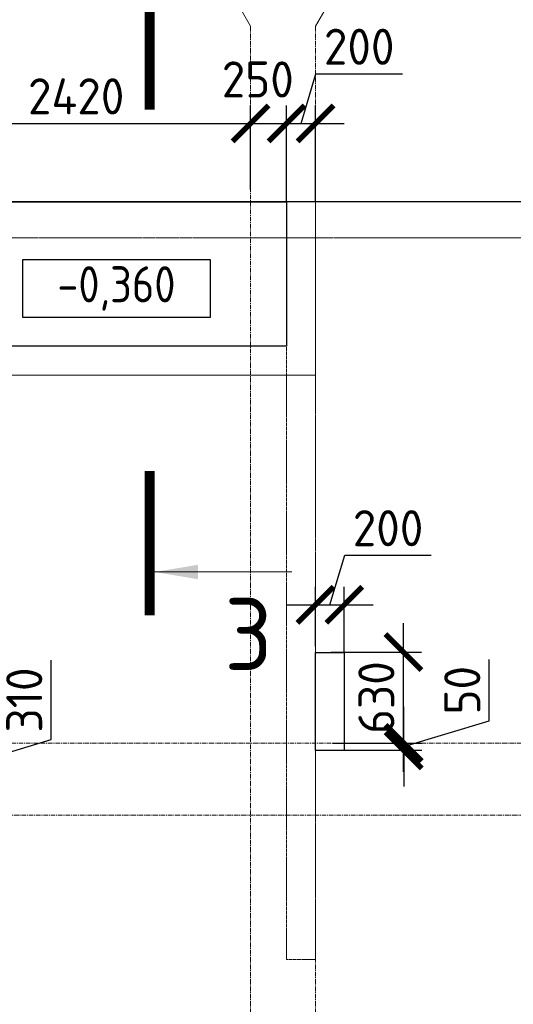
# Model space of a CAD drawing. Header units: millimetres. Extents: x 448962 to 1440104, y -326645 to -197113.
# Tile 29 of 256: x 525602 to 529026, y -255482 to -248659. Entities that reach past the tile are written whole.
import ezdxf

# ---------------------------------------------------------------- set-up
doc = ezdxf.new("R2010")
doc.units = ezdxf.units.MM
for name, pattern in [('01 Штриховая _4 мм_', [6, 3.5, -2.5]), ('______5', [1100, 800, -100, 100, -100]), ('HIDDEN2', [4.7625, 3.175, -1.5875]), ('осевая', [50.8, 31.75, -6.35, 6.35, -6.35])]:
    doc.linetypes.add(name, pattern=pattern)
for name, color, linetype, lineweight in [('ВК__отв в полу 1-2 эт', 6, 'Continuous', 25), ('Оси', 40, '______5', 18), ('Перекрытие ж_бетон', 1, 'Continuous', 30), ('РАЗМЕРЫ', 1, 'Continuous', 9), ('СТЕНЫ', 3, 'Continuous', 30), ('Текст_ общее', 7, 'Continuous', 25), ('Узлы', 7, 'Continuous', 0)]:
    doc.layers.add(name, color=color, linetype=linetype, lineweight=lineweight)
doc.styles.add('GOST Common_1', font='GOST_Common.ttf', dxfattribs={"width": 0.9, "height": 250})
doc.styles.add('GOST-2.304_Type-B', font='GOST_Common.ttf')
doc.styles.add('ГОСТ', font='GOST_Common.ttf')
doc.dimstyles.new('СПДС', dxfattribs={"dimscale": 100, "dimtxt": 2.5, "dimasz": 2.5, "dimexe": 1.25, "dimexo": 0, "dimtad": 1, "dimdec": 0, "dimtxsty": 'GOST-2.304_Type-B', "dimblk": 'ARCHTICK', "dimcen": 2.5, "dimdle": 2, "dimadec": 0, "dimazin": 2, "dimtfac": 0.75, "dimtdec": 0, "dimtmove": 1, "dimatfit": 3, "dimfxl": 1, "dimtolj": 1, "dimarcsym": 1})

# ---------------------------------------------------------------- blocks, each defined once
blk = doc.blocks.new('_ArchTick')
at = {"color": 0, "linetype": 'ByBlock', "const_width": 0.15}
blk.add_lwpolyline([(-0.5, -0.5), (0.5, 0.5)], dxfattribs=at)
blk = doc.blocks.new('*D61')
at = {"layer": 'DEFPOINTS', "color": 0, "transparency": 16777216}
for p in [(525116.7, -253671.3), (524713.6, -253980.9), (525227.5, -253980.9)]:
    blk.add_point(p, dxfattribs=at)
at = {"layer": 'РАЗМЕРЫ', "color": 0, "lineweight": -2, "transparency": 16777216}
for p, q in [((525821.2, -253648), (525821.2, -253098)), ((525227.5, -253471.3), (525227.5, -254180.9)), ((525116.7, -253671.3), (525352.5, -253671.3)), ((525227.5, -253826.1), (525821.2, -253648)), ((524713.6, -253980.9), (525352.5, -253980.9))]:
    blk.add_line(p, q, dxfattribs=at)
at = {"layer": 'РАЗМЕРЫ', "color": 0, "lineweight": -2, "transparency": 16777216, "xscale": 250, "yscale": 250, "zscale": 250}
for p, rotation in [((525227.5, -253671.3), 90), ((525227.5, -253980.9), 270)]:
    blk.add_blockref('_ArchTick', p, dxfattribs=dict(at, rotation=rotation))
at = {"layer": 'РАЗМЕРЫ', "color": 0, "lineweight": 0, "transparency": 16777216, "insert": (525633.7, -253373), "char_height": 250, "attachment_point": 5, "rotation": 90, "style": 'GOST-2.304_Type-B'}
blk.add_mtext('\\A1;310', dxfattribs=at)
blk = doc.blocks.new('*D63')
at = {"layer": 'DEFPOINTS', "color": 0, "transparency": 16777216}
for p in [(527853.4, -252713.9), (527653.4, -253002.4), (527853.4, -253043.7)]:
    blk.add_point(p, dxfattribs=at)
at = {"layer": 'РАЗМЕРЫ', "color": 0, "lineweight": -2, "transparency": 16777216}
for p, q in [((527753.4, -252713.9), (527856.6, -252370.2)), ((527856.6, -252370.2), (528456.6, -252370.2)), ((527653.4, -253002.4), (527653.4, -252588.9)), ((527853.4, -253043.7), (527853.4, -252588.9)), ((527453.4, -252713.9), (528053.4, -252713.9))]:
    blk.add_line(p, q, dxfattribs=at)
at = {"layer": 'РАЗМЕРЫ', "color": 0, "lineweight": -2, "transparency": 16777216, "xscale": 250, "yscale": 250, "zscale": 250, "rotation": 180}
blk.add_blockref('_ArchTick', (527653.4, -252713.9), dxfattribs=at)
at = {"layer": 'РАЗМЕРЫ', "color": 0, "lineweight": -2, "transparency": 16777216, "xscale": 250, "yscale": 250, "zscale": 250}
blk.add_blockref('_ArchTick', (527853.4, -252713.9), dxfattribs=at)
at = {"layer": 'РАЗМЕРЫ', "color": 0, "lineweight": 0, "transparency": 16777216, "insert": (528156.6, -252182.7), "char_height": 250, "attachment_point": 5, "style": 'GOST-2.304_Type-B'}
blk.add_mtext('\\A1;200', dxfattribs=at)
blk = doc.blocks.new('*D64')
at = {"layer": 'DEFPOINTS', "color": 0, "transparency": 16777216}
for p in [(527773.6, -253671.3), (527773.6, -253721.7), (528265.3, -253721.7)]:
    blk.add_point(p, dxfattribs=at)
at = {"layer": 'РАЗМЕРЫ', "color": 0, "lineweight": -2, "transparency": 16777216}
for p, q in [((528859.1, -253518.4), (528859.1, -253093.4)), ((528265.3, -253671.3), (528265.3, -253421.3)), ((528265.3, -253696.5), (528859.1, -253518.4)), ((527773.6, -253671.3), (528390.3, -253671.3)), ((528265.3, -253671.3), (528265.3, -253721.7)), ((528265.3, -253671.3), (528265.3, -253721.7)), ((527773.6, -253721.7), (528390.3, -253721.7)), ((528265.3, -253721.7), (528265.3, -253971.7))]:
    blk.add_line(p, q, dxfattribs=at)
at = {"layer": 'РАЗМЕРЫ', "color": 0, "lineweight": -2, "transparency": 16777216, "xscale": 250, "yscale": 250, "zscale": 250}
for p, rotation in [((528265.3, -253671.3), 270), ((528265.3, -253721.7), 90)]:
    blk.add_blockref('_ArchTick', p, dxfattribs=dict(at, rotation=rotation))
at = {"layer": 'РАЗМЕРЫ', "color": 0, "lineweight": 0, "transparency": 16777216, "insert": (528671.6, -253305.9), "char_height": 250, "attachment_point": 5, "rotation": 90, "style": 'GOST-2.304_Type-B'}
blk.add_mtext('\\A1;50', dxfattribs=at)
blk = doc.blocks.new('*D65')
at = {"layer": 'DEFPOINTS', "color": 0, "transparency": 16777216}
for p in [(527759.6, -253041.7), (528263.2, -253041.7), (527811.5, -253671.3)]:
    blk.add_point(p, dxfattribs=at)
at = {"layer": 'РАЗМЕРЫ', "color": 0, "lineweight": -2, "transparency": 16777216}
for p, q in [((528263.2, -253871.3), (528263.2, -252841.7)), ((527759.6, -253041.7), (528388.2, -253041.7)), ((527811.5, -253671.3), (528388.2, -253671.3))]:
    blk.add_line(p, q, dxfattribs=at)
at = {"layer": 'РАЗМЕРЫ', "color": 0, "lineweight": -2, "transparency": 16777216, "xscale": 250, "yscale": 250, "zscale": 250}
for p, rotation in [((528263.2, -253041.7), 90), ((528263.2, -253671.3), 270)]:
    blk.add_blockref('_ArchTick', p, dxfattribs=dict(at, rotation=rotation))
at = {"layer": 'РАЗМЕРЫ', "color": 0, "lineweight": 0, "transparency": 16777216, "insert": (528075.7, -253356.5), "char_height": 250, "attachment_point": 5, "rotation": 90, "style": 'GOST-2.304_Type-B'}
blk.add_mtext('\\A1;630', dxfattribs=at)
blk = doc.blocks.new('оси плит')
at = {"layer": 'Оси', "color": 16, "linetype": '______5', "lineweight": 0, "transparency": 33554687}
for p, q in [((531542.3, -203649.6), (531106.1, -202894.1)), ((531992.3, -203649.6), (532428.4, -202894.1))]:
    blk.add_line(p, q, dxfattribs=at)
at = {"layer": 'Оси', "color": 16, "linetype": 'осевая', "lineweight": 0, "transparency": 33554687}
for p, q in [((531542.3, -203649.6), (531542.3, -230530.3)), ((531992.3, -203649.6), (531992.3, -230530.3)), ((519570.9, -205117.4), (573160.2, -205117.4)), ((519570.9, -208617.4), (573160.2, -208617.4)), ((520148.3, -209117.4), (572483.7, -209117.4))]:
    blk.add_line(p, q, dxfattribs=at)
blk = doc.blocks.new('*D263')
at = {"layer": 'DEFPOINTS', "color": 0, "transparency": 16777216}
for p in [(527203.4, -249377.6), (527203.4, -249835.6), (524783.6, -249921.3)]:
    blk.add_point(p, dxfattribs=at)
at = {"layer": 'РАЗМЕРЫ', "color": 0, "lineweight": -2, "transparency": 16777216}
for p, q in [((524783.6, -249921.3), (524783.6, -249252.6)), ((527203.4, -249835.6), (527203.4, -249252.6)), ((524583.6, -249377.6), (527403.4, -249377.6))]:
    blk.add_line(p, q, dxfattribs=at)
at = {"layer": 'РАЗМЕРЫ', "color": 0, "lineweight": -2, "transparency": 16777216, "xscale": 250, "yscale": 250, "zscale": 250, "rotation": 180}
blk.add_blockref('_ArchTick', (524783.6, -249377.6), dxfattribs=at)
at = {"layer": 'РАЗМЕРЫ', "color": 0, "lineweight": -2, "transparency": 16777216, "xscale": 250, "yscale": 250, "zscale": 250}
blk.add_blockref('_ArchTick', (527203.4, -249377.6), dxfattribs=at)
at = {"layer": 'РАЗМЕРЫ', "color": 0, "lineweight": 0, "transparency": 16777216, "insert": (525993.5, -249190.1), "char_height": 250, "attachment_point": 5, "style": 'GOST-2.304_Type-B'}
blk.add_mtext('\\A1;2420', dxfattribs=at)
blk = doc.blocks.new('*D264')
at = {"layer": 'DEFPOINTS', "color": 0, "transparency": 16777216}
for p in [(527453.3, -249377.6), (527203.4, -249835.6), (527453.3, -249921.3)]:
    blk.add_point(p, dxfattribs=at)
at = {"layer": 'РАЗМЕРЫ', "color": 0, "lineweight": -2, "transparency": 16777216}
for p, q in [((527203.4, -249835.6), (527203.4, -249252.6)), ((527453.3, -249921.3), (527453.3, -249252.6)), ((527003.4, -249377.6), (527653.3, -249377.6))]:
    blk.add_line(p, q, dxfattribs=at)
at = {"layer": 'РАЗМЕРЫ', "color": 0, "lineweight": -2, "transparency": 16777216, "xscale": 250, "yscale": 250, "zscale": 250, "rotation": 180}
blk.add_blockref('_ArchTick', (527203.4, -249377.6), dxfattribs=at)
at = {"layer": 'РАЗМЕРЫ', "color": 0, "lineweight": -2, "transparency": 16777216, "xscale": 250, "yscale": 250, "zscale": 250}
blk.add_blockref('_ArchTick', (527453.3, -249377.6), dxfattribs=at)
at = {"layer": 'РАЗМЕРЫ', "color": 0, "lineweight": 0, "transparency": 16777216, "insert": (527253.2, -249073), "char_height": 250, "attachment_point": 5, "style": 'GOST-2.304_Type-B'}
blk.add_mtext('\\A1;250', dxfattribs=at)
blk = doc.blocks.new('*D265')
at = {"layer": 'DEFPOINTS', "color": 0, "transparency": 16777216}
for p in [(527653.4, -249377.6), (527453.3, -249921.3), (527653.4, -249921.3)]:
    blk.add_point(p, dxfattribs=at)
at = {"layer": 'РАЗМЕРЫ', "color": 0, "lineweight": -2, "transparency": 16777216}
for p, q in [((527553.4, -249377.6), (527656.5, -249033.9)), ((527656.5, -249033.9), (528256.5, -249033.9)), ((527453.3, -249921.3), (527453.3, -249252.6)), ((527653.4, -249921.3), (527653.4, -249252.6)), ((527253.3, -249377.6), (527853.4, -249377.6))]:
    blk.add_line(p, q, dxfattribs=at)
at = {"layer": 'РАЗМЕРЫ', "color": 0, "lineweight": -2, "transparency": 16777216, "xscale": 250, "yscale": 250, "zscale": 250, "rotation": 180}
blk.add_blockref('_ArchTick', (527453.3, -249377.6), dxfattribs=at)
at = {"layer": 'РАЗМЕРЫ', "color": 0, "lineweight": -2, "transparency": 16777216, "xscale": 250, "yscale": 250, "zscale": 250}
blk.add_blockref('_ArchTick', (527653.4, -249377.6), dxfattribs=at)
at = {"layer": 'РАЗМЕРЫ', "color": 0, "lineweight": 0, "transparency": 16777216, "insert": (527956.5, -248846.4), "char_height": 250, "attachment_point": 5, "style": 'GOST-2.304_Type-B'}
blk.add_mtext('\\A1;200', dxfattribs=at)
blk = doc.blocks.new('стены  тп')
at = {"layer": 'СТЕНЫ', "color": 251, "linetype": '01 Штриховая _4 мм_', "lineweight": 0, "true_color": 0x636466}
for p, q in [((589762.3, -316375.7, 3100), (542387.3, -316375.7, 3100)), ((542712.3, -316625.7, 3100), (569512.1, -316625.7, 3100)), ((551262.3, -316625.7, 3100), (551262.3, -321625.7, 3100)), ((551462.1, -321625.7, 3100), (551462.1, -316625.7, 3100)), ((551262.3, -321625.7, 3100), (551462.1, -321625.7, 3100))]:
    blk.add_line(p, q, dxfattribs=at)
at = {"layer": 'СТЕНЫ', "color": 251, "linetype": '01 Штриховая _4 мм_', "lineweight": 0, "true_color": 0x636466, "transparency": 33554687}
for p, q in [((551262.3, -320375.7, 3100), (551262.3, -321625.7, 3100)), ((551462.3, -320445.7, 3100), (551462.3, -320375.7, 3100)), ((551462.3, -320375.7, 3100), (551462.3, -320445.7, 3100)), ((551462.3, -321625.7, 3100), (551462.3, -320445.7, 3100)), ((551262.3, -321625.7, 3100), (551382.3, -321625.7, 3100)), ((551382.3, -321625.7, 3100), (551462.3, -321625.7, 3100))]:
    blk.add_line(p, q, dxfattribs=at)
at = {"layer": 'СТЕНЫ', "color": 251, "linetype": '01 Штриховая _4 мм_', "lineweight": 0, "true_color": 0x636466, "elevation": 3100}
blk.add_lwpolyline([(551462.1, -316625.7), (551262.3, -316625.7), (551262.3, -321625.7), (551462.1, -321625.7)], close=True, dxfattribs=at)
blk = doc.blocks.new('отверстия новые')
at = {"layer": 'ВК__отв в полу 1-2 эт', "color": 5, "lineweight": 30}
blk.add_lwpolyline([(684344.1, -395092.3), (684144.1, -395092.3), (684144.1, -394412.3), (684344.1, -394412.3)], close=True, dxfattribs=at)
blk.add_lwpolyline([(684344.1, -395092.3), (684144.1, -395092.3), (684144.1, -394412.3), (684344.1, -394412.3)], close=True, dxfattribs=at)

msp = doc.modelspace()

# ---------------------------------------------------------------- linework, layer by layer
at = {"layer": 'Перекрытие ж_бетон'}
msp.add_lwpolyline([(518553.3, -272221.3), (518553.3, -272221.3), (565953.3, -272221.3), (565953.3, -249921.3), (518553.3, -249921.3), (518553.3, -272221.3)], dxfattribs=at)
at = {"layer": 'Перекрытие ж_бетон', "color": 252, "linetype": 'HIDDEN2', "lineweight": 0, "true_color": 0x939598}
msp.add_lwpolyline([(527653.3, -249921.3), (527653.3, -251121.3), (524583.6, -251121.3), (524583.6, -249921.3)], dxfattribs=at)
at = {"layer": 'Перекрытие ж_бетон'}
msp.add_lwpolyline([(524783.6, -249921.3), (527453.3, -249921.3), (527453.3, -250921.3), (524783.6, -250921.3)], close=True, dxfattribs=at)
at = {"layer": 'Текст_ общее', "lineweight": 30}
msp.add_lwpolyline([(525622.6, -250321.7), (526922.6, -250321.7), (526922.6, -250721.7), (525622.6, -250721.7)], close=True, dxfattribs=at)
at = {"layer": 'Узлы', "color": 1, "linetype": 'Continuous', "lineweight": 0}
msp.add_line((526538.5, -252486.3, 3100), (527488.5, -252486.3, 3100), dxfattribs=at)
at = {"layer": 'Узлы', "color": 1, "linetype": 'Continuous', "lineweight": 0, "const_width": 70, "elevation": 3100}
for points in [[(526503.5, -248281.9), (526503.5, -249281.9)], [(526503.5, -252786.3), (526503.5, -251786.3)]]:
    msp.add_lwpolyline(points, dxfattribs=at)
at = {"layer": 'Узлы', "color": 1, "linetype": 'Continuous', "lineweight": 0}
msp.add_solid([(526538.5, -252486.3, 3100), (526839, -252536.6, 3100), (526839, -252436, 3100)], dxfattribs=at)

# ---------------------------------------------------------------- block references
at = {"layer": 'РАЗМЕРЫ'}
msp.add_blockref('оси плит', (-4338.8, -45053.9), dxfattribs=at)

# ---------------------------------------------------------------- texts
at = {"layer": 'Узлы', "color": 1, "linetype": 'Continuous', "lineweight": 0, "insert": (527188.5, -252916.3, 3100), "char_height": 500, "attachment_point": 5, "style": 'GOST-2.304_Type-B'}
msp.add_mtext_dynamic_manual_height_columns('3', width=723.88, gutter_width=25, heights=[0], dxfattribs=at)

# ---------------------------------------------------------------- dimensions: what is measured, and where the dimension line sits
at = {"layer": 'РАЗМЕРЫ', "color": 1, "lineweight": 0}
for base, p1, p2, picture, middle in [((527653.4, -249377.6), (527453.3, -249921.3), (527653.4, -249921.3), '*D265', (527719, -248846.4)), ((527203.4, -249377.6), (524783.6, -249921.3), (527203.4, -249835.6), '*D263', (525993.5, -249190.1)), ((527853.4, -252713.9), (527653.4, -253002.4), (527853.4, -253043.7), '*D63', (527919.1, -252182.7))]:
    dim = msp.add_linear_dim(base=base, p1=p1, p2=p2, dimstyle='СПДС', override={"dimrnd": 5}, dxfattribs=at)
    dim.commit()
    dim.dimension.update_dxf_attribs({"geometry": picture, "text_midpoint": middle})
dim = msp.add_linear_dim(base=(527453.3, -249377.6), p1=(527203.4, -249835.6), p2=(527453.3, -249921.3), dimstyle='СПДС', override={"dimrnd": 5}, dxfattribs=at)
dim.commit()
dim.dimension.update_dxf_attribs({"geometry": '*D264', "text_midpoint": (527253.2, -249260.5), "dimtype": 160})
for base, p1, p2, picture, middle in [((528263.2, -253041.7), (527811.5, -253671.3), (527759.6, -253041.7), '*D65', (528075.7, -253356.5)), ((525227.5, -253980.9), (525116.7, -253671.3), (524713.6, -253980.9), '*D61', (525633.7, -253585.5)), ((528265.3, -253721.7), (527773.6, -253671.3), (527773.6, -253721.7), '*D64', (528671.6, -253455.9))]:
    dim = msp.add_linear_dim(base=base, p1=p1, p2=p2, angle=90, dimstyle='СПДС', override={"dimrnd": 5}, dxfattribs=at)
    dim.commit()
    dim.dimension.update_dxf_attribs({"geometry": picture, "text_midpoint": middle})

# ---------------------------------------------------------------- next in the draw order: texts
at = {"layer": 'Текст_ общее', "insert": (526272.6, -250521.7), "char_height": 250, "width": 1056.523, "attachment_point": 5, "style": 'GOST Common_1', "bg_fill": 3, "box_fill_scale": 1, "bg_fill_color": 256, "bg_fill_transparency": 0}
msp.add_mtext('-0,360', dxfattribs=at)

# ---------------------------------------------------------------- next in the draw order: block references
at = {"layer": 'РАЗМЕРЫ'}
for name, p in [('стены  тп', (-23809, 66454.4, -3100)), ('отверстия новые', (-156490.7, 141368.5))]:
    msp.add_blockref(name, p, dxfattribs=at)

# ---------------------------------------------------------------- next in the draw order: texts
note = msp.add_mtext_dynamic_manual_height_columns('\\pi1250;{\\H1.5152x;Общие указания :\\P}Настоящий подраздел разработан в составе рабочей документации на строительство объекта {\\H2.4344x; }"Строительство жилого комплекса со встроенными помещениями общественного-делового и коммерческого {\\H1.3552x; }назначения по адресу: г. Чита, ул. 1-я Коллективная. Жилой дом со встроенными помещениями {\\H1.71569x; }общественно-делового и коммерческого назначения на первом этаже здания и встроенно-пристроенным {\\H1.59543x; }поликлиническим учреждением (поз. 2.2-2.3){\\H1.73486x; }\\P1.^I" Решения рабочей Документации разработаны на основании:{\\H1.67588x; }\\Pзадания на проектирование, выданного заказчиком;{\\H1.60804x; }\\P-^Iрешений стадии "Проектная Документация (проект №24-04-КР.2)"{\\H1.73065x; }\\Pразработанных ООО "Комплексная проектно-сопроводительная компания", утвержденных {\\H1.67728x; }заказчиком;{\\H1.60757x; }\\PВ соответствии с требованиями нормативных документов:{\\H1.63081x; }\\P-^IФЗ №184 "О техническом регулировании";{\\H1.62306x; }\\P-^IФЗ №123 "Технический регламент о требованиях пожарной безопасности";{\\H1.62565x; }\\P-^IСП 20.13330.2016 "Нагрузки и воздействия",{\\H1.62478x; }\\P-^IСП 63.13330.2018 "Бетонные и железобетонные конструкции. Основные положения".{\\H1.62507x; }\\P-^IСП 22.13330.2016 "Основания зданий и сооружений";{\\H1.62498x; }\\P-^IСП 45.13330.2017 "Земляные сооружения, основания и фундаменты".{\\H1.62501x; }\\P2.^IПри работах по устройству монолитных конструкций руководствоваться СП 70.13330.2012 {\\H1.625x; }"Несущие и ограждающие конструкции".{\\H1.625x; }\\P3.^IЗа относительную отметку 0,000 принята отметка чистого пола первого этажа, {\\H1.625x; }соответствующая абсолютной отметке 648,00 в Балтийской системе высот.{\\H1.625x; }\\P4.^IПеречень видов работ, Зля которых необходимо составлять акты освидетельствования {\\H1.625x; }скрытых работ: {\\H1.625x; }\\PБетонные и железобетонные конструкции монолитные:{\\H1.625x; }\\Pармирование; защитные слои,- анкеровка арматуры; установка закладных деталей.{\\H1.625x; }\\PМонтаж сборных железобетонных и бетонных конструкций:{\\H1.625x; }\\Pсварка и антикоррозионное покрыт при отсутствии актов освиветельствования превшествующих {\\H1.625x; }скрытых работ во всех случаях.{\\H1.625x; }\\P1. Железобетонные конструкции разработаны в соответствии СП 22.13330.2016 "Основания зданий и {\\H1.62576x; }сооружений", СП 63.13330.2018 "Бетонные и железобетонные конструкции. Общие положения".{\\H1.62541x; }\\P2. Несущие конструкции здания рассчитаны и запроектированы для данных геологических условий. {\\H1.62486x; }\\P3. Арматура класса А240 и А500С по ГОСТ Р 34028-2016, материал монолитных конструкций ниже {\\H1.62505x; }нуля - бетон тяжелый класса В25 по ГОСТ 26633-2015.{\\H1.62498x; }\\P4. Работы по бетонированию монолитных конструкций вести в соответствии со СП 70.13330.2012 {\\H1.62501x; }"Несущие и ограждающие конструкции".{\\H1.625x; }\\P5. Все строительно-монтажные работы необходимо выполнять в соответствии со СНиП 12-03-2001 {\\H1.625x; }"Безопасность труда в строительстве. Часть 1. Общие требования.", Безопасность труда в строительстве. {\\H1.625x; }Часть 2. Строительное производство". Строительство здания должно производиться в соответствии с {\\H1.625x; }проектом производства работ (ППР).{\\H1.725x; }\\PПри отсутствии ППР производство строительно-монтажных работ запрещается.{\\H1.67917x; }\\P6. Бетон конструкции должны удовлетворять требованиям ГОСТ 26633-2015, ГОСТ 25192-2012.{\\H1.60694x; }\\P7. Бетон следует укладывать в бетонные конструкции горизонтальными слоями одинаковой {\\H1.63102x; }толщины без разрывов, с последовательным направлением укладки в одну сторону во всех слоях.{\\H1.62299x; }\\P8. В начальный период твердения бетон необходимо защищать от попадания атмосферных осадков {\\H1.62567x; }или потерь влаги.{\\H1.62478x; }\\P9. При перерывах в бетонировании устраивать рабочие швы бетонирования. Места рабочих швов {\\H1.62507x; }бетонирования разработать в ППР и согласовать с авторским надзором. С поверхности рабочих швов {\\H1.62498x; }удалить цементную плёнку металлическими щётками с последующей поливкой водой. В рабочем шве {\\H1.62501x; }устанавливать вертикальные сетки из проволоки ячейкой 50x50мм. Поверхность рабочих швов должна быть {\\H1.625x; }перпендикулярна поверхности плиты. {\\H1.625x; }\\P10. Арматурные изделия изготавливать в соответствии с ГОСТ Р 57997-2017, ГОСТ 5264-80, ГОСТ {\\H1.625x; }14098-2014.{\\H1.625x; }\\P11. Плоские сетки и каркасы изготавливать с помощью контактной точечной сварки (кроме {\\H1.725x; }оговоренных случаев).{\\H1.77917x; }\\P12. Расчётные сопротивления сборных соединений и материалы для сборки принимать по табл. Г1, Г2 {\\H1.66111x; }СП 52-101-2003.{\\H1.61296x; }\\P13. Стыки арматурных стержней должны иметь длину перепуска (нахлёстка) не менее указанной в {\\H1.72901x; }проекте. В неоговоренных случаях длину стыка рабочей арматуры внахлёстку без сварки принимать по {\\H1.67783x; }п.8.3.27 СП 52-101-2003. {\\H1.60739x; }\\P14. Толщина защитного слоя бетона для рабочей арматуры должна соответствовать значениям, {\\H1.63087x; }указанным в проекте. {\\H1.62304x; }\\PВ неоговоренных случаях принимать не менее 25мм.{\\H1.62565x; }\\P{\\H1.62478x; }', width=16929.188, gutter_width=1000, heights=[39809.3, 0], dxfattribs=dict(insert=(470783.2, -245157.9), char_height=250, attachment_point=1, style='ГОСТ'))
for column, words in zip(note.columns.linked_columns, ['\\pi1250;15. Уход за свежеуложенным бетоном начинать сразу после укладки бетонной смеси и осуществлять до достижения прочности бетона не менее 70% от проектной.{\\H1.83409x; }\\P16. Распалубку плит  осуществлять по достижении прочности бетона не менее 80% от проектной.{\\H1.55672x; }\\P17. Два крайних арматурных стержня, расположенных по контуру плиты, привязать ко всем {\\H1.64842x; }стержням в местах пересечений.{\\H1.61719x; }\\P18. В процессе производства работ предусмотреть мероприятия по противопожарной защите и {\\H1.6276x; }контролю за выполнением правил пожарной безопасности на всех этапах строительства.{\\H1.62413x; }\\P19. Все работы Выполнять по проекту производства работ (ППР), согласованному с организациями, {\\H1.72529x; }ответственными за эксплуатацию существующих инженерных сетей и дорог на существующей площадке.{\\H1.67907x; }\\P20. Проект рассчитан на производство работ в период положительных температур. В случае {\\H1.60698x; }выполнения работ при отрицательных температурах необходимо выполнять требования СНиП часть 3 по {\\H1.63101x; }производству работ и ППР.{\\H1.623x; }\\P21. При минимальной температуре воздуха до минус 15°С допускается:{\\H1.62567x; }\\P - выдерживание бетона в конструкции методом термоса, при предварительном разогреве бетонной {\\H1.62478x; }смеси, {\\H1.62507x; }\\P -форсированный электроразогрев бетона в конструкции с повторным уплотнением.{\\H1.62498x; }\\PПри минимальной температуре воздуха до минус 25°С допускается:{\\H1.62501x; }\\P -обогрев бетона в греющей опалубке с помощью низкотемпературных электронагревателей,{\\H1.625x; }\\P -электродный сквозной прогреб бетона,{\\H1.625x; }\\P -электрообогрев с помощью греющего провода.{\\H1.625x; }']):
    column.text = words

doc.saveas('drawing.dxf')
